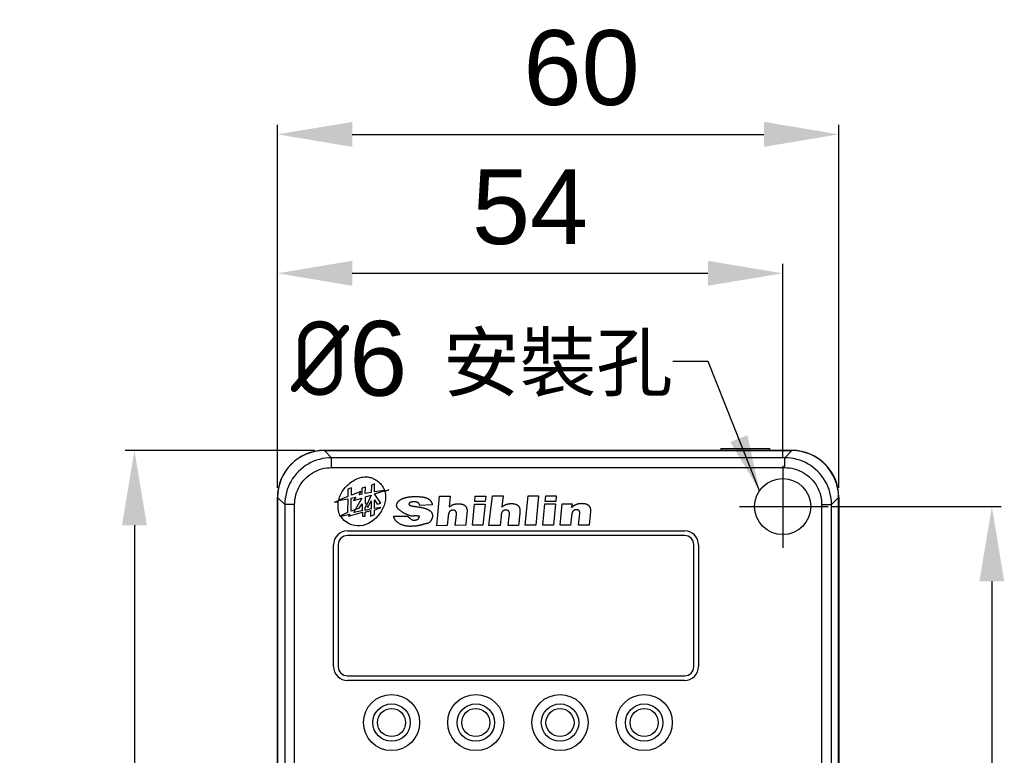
# Model space of a CAD drawing. Extents: x 11458 to 11780, y -1544 to -1214.
# Tile 21 of 35: x 11458 to 11563, y -1299 to -1220. Entities that reach past the tile are written whole.
import ezdxf

# ---------------------------------------------------------------- set-up
doc = ezdxf.new("R2010")
doc.units = 0
doc.layers.get('DEFPOINTS').update_dxf_attribs({"color": 8, "linetype": 'CONTINUOUS'})
doc.layers.add('2', color=2, linetype='CONTINUOUS')
doc.styles.add('DIMEMSIONS', font='isocp.shx', dxfattribs={"bigfont": 'chineset.shx'})
doc.styles.get("Standard").update_dxf_attribs({"font": 'ARIAL.TTF'})
doc.dimstyles.new('ISO-25', dxfattribs={"dimtxt": 8, "dimasz": 8, "dimexe": 1, "dimexo": 1, "dimgap": 3, "dimtad": 1, "dimtxsty": 'STANDARD', "dimcen": 0, "dimclrd": 256, "dimclre": 256, "dimclrt": 2, "dimazin": 3, "dimtfac": 1, "dimtmove": 0, "dimatfit": 3})

# ---------------------------------------------------------------- blocks, each defined once
blk = doc.blocks.new('*D148')
at = {"layer": '2', "color": 7}
for p, q in [((11485.6, -1270.29), (11485.6, -1231.5)), ((11545.6, -1270.29), (11545.6, -1231.5)), ((11493.6, -1232.5), (11537.6, -1232.5))]:
    blk.add_line(p, q, dxfattribs=at)
for points in [[(11493.6, -1231.17), (11493.6, -1233.84), (11485.6, -1232.5)], [(11537.6, -1231.17), (11537.6, -1233.84), (11545.6, -1232.5)]]:
    blk.add_solid(points, dxfattribs=at)
at = {"layer": 'DEFPOINTS', "color": 0}
for p in [(11545.6, -1232.5), (11485.6, -1271.29), (11545.6, -1271.29)]:
    blk.add_point(p, dxfattribs=at)
at = {"layer": '2', "color": 7, "insert": (11518.1, -1225.42), "char_height": 8, "attachment_point": 5}
blk.add_mtext('60', dxfattribs=at)
blk = doc.blocks.new('*D149')
at = {"layer": '2', "color": 7}
for p, q in [((11485.6, -1270.29), (11485.6, -1246.36)), ((11539.6, -1267.04), (11539.6, -1246.36)), ((11493.6, -1247.36), (11531.6, -1247.36))]:
    blk.add_line(p, q, dxfattribs=at)
for points in [[(11493.6, -1246.02), (11493.6, -1248.69), (11485.6, -1247.36)], [(11531.6, -1246.02), (11531.6, -1248.69), (11539.6, -1247.36)]]:
    blk.add_solid(points, dxfattribs=at)
at = {"layer": 'DEFPOINTS', "color": 0}
for p in [(11539.6, -1247.36), (11539.6, -1268.04), (11485.6, -1271.29)]:
    blk.add_point(p, dxfattribs=at)
at = {"layer": '2', "color": 7, "insert": (11512.6, -1240.29), "char_height": 8, "attachment_point": 5}
blk.add_mtext('54', dxfattribs=at)
blk = doc.blocks.new('*D150')
at = {"layer": '2', "color": 7}
for p, q in [((11489.6, -1266.29), (11469.32, -1266.29)), ((11470.32, -1274.29), (11470.32, -1426.29)), ((11502.41, -1434.29), (11469.32, -1434.29))]:
    blk.add_line(p, q, dxfattribs=at)
for points in [[(11468.99, -1274.29), (11471.65, -1274.29), (11470.32, -1266.29)], [(11468.99, -1426.29), (11471.65, -1426.29), (11470.32, -1434.29)]]:
    blk.add_solid(points, dxfattribs=at)
at = {"layer": 'DEFPOINTS', "color": 0}
for p in [(11490.6, -1266.29), (11470.32, -1434.29), (11503.41, -1434.29)]:
    blk.add_point(p, dxfattribs=at)
at = {"layer": '2', "color": 7, "insert": (11463.24, -1350.29), "char_height": 8, "attachment_point": 5, "rotation": 90}
blk.add_mtext('168', dxfattribs=at)
blk = doc.blocks.new('*D151')
at = {"layer": '2', "color": 7}
for p, q in [((11544.79, -1272.29), (11562.95, -1272.29)), ((11561.95, -1280.29), (11561.95, -1420.29)), ((11545.04, -1428.29), (11562.95, -1428.29))]:
    blk.add_line(p, q, dxfattribs=at)
for points in [[(11560.62, -1280.29), (11563.28, -1280.29), (11561.95, -1272.29)], [(11560.62, -1420.29), (11563.28, -1420.29), (11561.95, -1428.29)]]:
    blk.add_solid(points, dxfattribs=at)
at = {"layer": 'DEFPOINTS', "color": 0}
for p in [(11543.79, -1272.29), (11544.04, -1428.29), (11561.95, -1428.29)]:
    blk.add_point(p, dxfattribs=at)
at = {"layer": '2', "color": 7, "insert": (11554.86, -1350.08), "char_height": 8, "attachment_point": 5, "rotation": 90}
blk.add_mtext('156', dxfattribs=at)

msp = doc.modelspace()

# ---------------------------------------------------------------- linework, layer by layer
at = {"layer": '2', "color": 7}
for p, q in [((11490.6, -1266.295), (11540.6, -1266.295)), ((11490.62, -1266.321), (11491.38, -1267.081)), ((11540.581, -1266.321), (11490.62, -1266.321)), ((11533, -1266.095), (11538.2, -1266.095)), ((11533, -1266.095), (11533, -1266.295)), ((11538.2, -1266.095), (11538.2, -1266.295)), ((11540.581, -1266.321), (11539.821, -1267.081)), ((11491.38, -1268.133), (11491.38, -1267.081)), ((11539.821, -1267.081), (11491.38, -1267.081)), ((11539.6, -1267.944), (11539.6, -1276.718)), ((11539.821, -1268.133), (11539.821, -1267.081)), ((11491.38, -1268.133), (11539.821, -1268.133)), ((11495.638, -1269.996), (11495.634, -1270.796)), ((11495.976, -1269.867), (11495.638, -1269.996)), ((11495.971, -1270.733), (11495.976, -1269.867)), ((11493.117, -1270.426), (11493.112, -1271.234)), ((11493.505, -1270.304), (11493.117, -1270.426)), ((11493.501, -1271.09), (11493.505, -1270.304)), ((11494.514, -1270.703), (11493.501, -1271.09)), ((11494.326, -1271.037), (11494.514, -1270.703)), ((11494.628, -1270.98), (11494.326, -1271.037)), ((11494.632, -1270.333), (11494.628, -1270.98)), ((11494.998, -1270.225), (11494.632, -1270.333)), ((11494.995, -1270.909), (11494.998, -1270.225)), ((11495.634, -1270.796), (11494.995, -1270.909)), ((11494.997, -1271.259), (11495.611, -1271.065)), ((11495.611, -1271.065), (11495.139, -1272.096)), ((11497.043, -1270.564), (11495.971, -1270.733)), ((11495.985, -1270.944), (11497.12, -1270.573)), ((11496.647, -1271.93), (11495.985, -1270.944)), ((11497.499, -1270.513), (11497.082, -1270.702)), ((11497.12, -1270.573), (11497.499, -1270.513)), ((11485.6, -1421.295), (11485.6, -1271.295)), ((11485.626, -1271.314), (11486.386, -1272.074)), ((11485.626, -1271.314), (11485.626, -1421.275)), ((11487.439, -1272.074), (11486.386, -1272.074)), ((11486.386, -1272.074), (11486.386, -1420.515)), ((11487.439, -1420.515), (11487.439, -1272.074)), ((11491.708, -1271.828), (11492.125, -1271.666)), ((11492.111, -1271.828), (11491.708, -1271.828)), ((11492.125, -1271.666), (11493.111, -1271.466)), ((11493.112, -1271.234), (11492.147, -1271.598)), ((11493.111, -1271.466), (11493.103, -1272.929)), ((11493.488, -1271.396), (11493.966, -1271.296)), ((11493.488, -1272.792), (11493.488, -1271.396)), ((11493.966, -1271.296), (11493.735, -1271.644)), ((11493.735, -1271.644), (11494.604, -1271.387)), ((11494.604, -1271.387), (11493.945, -1272.583)), ((11494.354, -1272.47), (11494.642, -1271.999)), ((11494.642, -1271.999), (11494.642, -1272.77)), ((11494.96, -1272.391), (11495.108, -1272.14)), ((11494.997, -1271.899), (11494.997, -1271.259)), ((11495.139, -1272.096), (11494.997, -1271.899)), ((11495.108, -1272.14), (11495.269, -1272.398)), ((11495.269, -1272.398), (11495.611, -1271.67)), ((11495.611, -1271.67), (11495.611, -1272.554)), ((11495.96, -1272.519), (11495.96, -1271.592)), ((11495.96, -1271.592), (11496.258, -1272.038)), ((11496.258, -1272.038), (11496.647, -1271.93)), ((11502.155, -1272.131), (11500.821, -1272.182)), ((11502.624, -1274.354), (11502.933, -1271.182)), ((11502.933, -1271.182), (11504.057, -1271.182)), ((11504.057, -1271.182), (11503.943, -1272.344)), ((11506.435, -1274.275), (11506.66, -1272.045)), ((11506.66, -1272.045), (11507.785, -1272.045)), ((11506.687, -1271.774), (11506.745, -1271.177)), ((11507.812, -1271.774), (11506.687, -1271.774)), ((11506.745, -1271.177), (11507.87, -1271.177)), ((11507.785, -1272.045), (11507.56, -1274.275)), ((11507.87, -1271.177), (11507.812, -1271.774)), ((11508.195, -1274.307), (11508.587, -1271.165)), ((11508.587, -1271.165), (11509.712, -1271.164)), ((11509.712, -1271.164), (11509.596, -1272.325)), ((11512.083, -1274.3), (11512.392, -1271.157)), ((11512.392, -1271.157), (11513.518, -1271.157)), ((11513.518, -1271.157), (11513.208, -1274.3)), ((11513.972, -1274.293), (11514.196, -1272.019)), ((11514.196, -1272.019), (11515.321, -1272.019)), ((11514.222, -1271.745), (11514.281, -1271.15)), ((11515.347, -1271.745), (11514.222, -1271.745)), ((11514.281, -1271.15), (11515.407, -1271.15)), ((11515.321, -1272.019), (11515.097, -1274.293)), ((11515.407, -1271.15), (11515.347, -1271.745)), ((11515.812, -1274.28), (11516.037, -1272.004)), ((11516.037, -1272.004), (11517.085, -1272.003)), ((11517.085, -1272.003), (11517.046, -1272.379)), ((11543.762, -1272.074), (11543.762, -1420.515)), ((11543.762, -1272.074), (11544.814, -1272.074)), ((11545.574, -1271.314), (11544.814, -1272.074)), ((11544.814, -1420.515), (11544.814, -1272.074)), ((11545.574, -1421.275), (11545.574, -1271.314)), ((11545.6, -1271.295), (11545.6, -1421.295)), ((11493.103, -1272.929), (11492.315, -1273.334)), ((11492.367, -1273.334), (11493.334, -1273.101)), ((11493.19, -1273.334), (11494.703, -1272.897)), ((11493.334, -1273.101), (11493.19, -1273.334)), ((11493.937, -1272.608), (11493.488, -1272.792)), ((11493.757, -1272.94), (11493.937, -1272.608)), ((11494.642, -1272.77), (11493.757, -1272.94)), ((11493.945, -1272.583), (11494.354, -1272.47)), ((11494.703, -1272.897), (11494.703, -1273.334)), ((11494.96, -1272.71), (11494.96, -1272.391)), ((11495.611, -1272.554), (11494.96, -1272.71)), ((11494.96, -1272.897), (11495.56, -1272.718)), ((11494.96, -1273.334), (11494.96, -1272.897)), ((11495.56, -1272.718), (11495.56, -1273.334)), ((11495.56, -1273.334), (11495.982, -1273.134)), ((11496.648, -1272.412), (11495.96, -1272.519)), ((11495.982, -1272.697), (11496.648, -1272.412)), ((11495.982, -1273.134), (11495.982, -1272.697)), ((11517.774, -1274.28), (11517.904, -1273.03)), ((11519.052, -1272.835), (11518.901, -1274.28)), ((11534.988, -1272.295), (11544.445, -1272.295)), ((11494.703, -1273.334), (11494.96, -1273.334)), ((11498.034, -1273.334), (11499.382, -1273.334)), ((11503.854, -1273.334), (11503.748, -1274.331)), ((11509.509, -1273.334), (11509.402, -1274.307)), ((11510.245, -1274.308), (11510.368, -1273.334)), ((11517.044, -1273.334), (11516.937, -1274.279)), ((11493.1, -1274.895), (11529.1, -1274.895)), ((11503.748, -1274.331), (11502.624, -1274.354)), ((11505.721, -1274.29), (11504.591, -1274.313)), ((11507.56, -1274.275), (11506.435, -1274.275)), ((11509.402, -1274.307), (11508.195, -1274.307)), ((11511.377, -1274.306), (11510.245, -1274.308)), ((11513.208, -1274.3), (11512.083, -1274.3)), ((11515.097, -1274.293), (11513.972, -1274.293)), ((11516.937, -1274.279), (11515.812, -1274.28)), ((11518.901, -1274.28), (11517.774, -1274.28)), ((11529.1, -1275.395), (11493.1, -1275.395)), ((11491.6, -1289.395), (11491.6, -1276.395)), ((11492.1, -1276.395), (11492.1, -1289.395)), ((11530.1, -1289.395), (11530.1, -1276.395)), ((11530.6, -1276.395), (11530.6, -1289.395)), ((11493.1, -1290.395), (11529.1, -1290.395)), ((11529.1, -1290.895), (11493.1, -1290.895))]:
    msp.add_line(p, q, dxfattribs=at)
at = {"layer": '2', "color": 7, "flags": 128}
for points in [[(11491.38, -1267.081), (11491.053, -1267.092), (11490.729, -1267.124), (11490.406, -1267.177), (11490.088, -1267.251), (11489.776, -1267.346), (11489.47, -1267.461), (11489.172, -1267.596), (11488.884, -1267.75), (11488.607, -1267.922), (11488.341, -1268.112), (11488.088, -1268.32), (11487.85, -1268.543), (11487.627, -1268.781), (11487.419, -1269.034), (11487.229, -1269.299), (11487.056, -1269.577), (11486.902, -1269.865), (11486.767, -1270.162), (11486.652, -1270.468), (11486.557, -1270.781), (11486.483, -1271.098), (11486.43, -1271.421), (11486.397, -1271.746), (11486.386, -1272.074)], [(11544.814, -1272.074), (11544.803, -1271.746), (11544.771, -1271.421), (11544.717, -1271.099), (11544.643, -1270.781), (11544.548, -1270.468), (11544.433, -1270.162), (11544.298, -1269.865), (11544.144, -1269.577), (11543.972, -1269.299), (11543.781, -1269.034), (11543.574, -1268.781), (11543.35, -1268.543), (11543.112, -1268.32), (11542.859, -1268.112), (11542.594, -1267.922), (11542.316, -1267.75), (11542.028, -1267.596), (11541.73, -1267.461), (11541.425, -1267.346), (11541.112, -1267.251), (11540.794, -1267.177), (11540.472, -1267.124), (11540.147, -1267.092), (11539.821, -1267.081)], [(11543.212, -1267.031), (11543.581, -1267.28), (11543.926, -1267.562)], [(11487.439, -1272.074), (11487.447, -1271.815), (11487.473, -1271.558), (11487.515, -1271.304), (11487.573, -1271.053), (11487.648, -1270.806), (11487.739, -1270.565), (11487.845, -1270.33), (11487.967, -1270.102), (11488.103, -1269.883), (11488.253, -1269.674), (11488.417, -1269.474), (11488.593, -1269.286), (11488.781, -1269.11), (11488.981, -1268.946), (11489.19, -1268.796), (11489.409, -1268.66), (11489.637, -1268.539), (11489.872, -1268.433), (11490.113, -1268.342), (11490.36, -1268.267), (11490.611, -1268.209), (11490.866, -1268.167), (11491.122, -1268.142), (11491.38, -1268.133)], [(11539.821, -1268.133), (11540.079, -1268.142), (11540.335, -1268.167), (11540.589, -1268.209), (11540.84, -1268.267), (11541.087, -1268.342), (11541.329, -1268.433), (11541.564, -1268.539), (11541.791, -1268.66), (11542.01, -1268.796), (11542.22, -1268.946), (11542.419, -1269.11), (11542.607, -1269.286), (11542.784, -1269.474), (11542.947, -1269.674), (11543.098, -1269.883), (11543.234, -1270.102), (11543.355, -1270.33), (11543.462, -1270.565), (11543.553, -1270.806), (11543.627, -1271.053), (11543.686, -1271.304), (11543.728, -1271.558), (11543.753, -1271.815), (11543.762, -1272.074)], [(11492.147, -1271.598), (11492.186, -1271.442), (11492.236, -1271.287), (11492.297, -1271.133), (11492.367, -1270.981), (11492.447, -1270.831), (11492.536, -1270.684), (11492.633, -1270.539), (11492.738, -1270.399), (11492.85, -1270.263), (11492.969, -1270.133), (11493.095, -1270.007), (11493.226, -1269.888), (11493.362, -1269.775), (11493.503, -1269.669), (11493.649, -1269.571), (11493.798, -1269.481), (11493.95, -1269.399), (11494.105, -1269.327), (11494.262, -1269.265), (11494.42, -1269.213), (11494.58, -1269.172), (11494.74, -1269.143), (11494.9, -1269.125), (11495.06, -1269.12)], [(11495.06, -1269.12), (11495.163, -1269.124), (11495.266, -1269.135), (11495.37, -1269.152), (11495.474, -1269.175), (11495.577, -1269.204), (11495.68, -1269.239), (11495.782, -1269.279), (11495.882, -1269.324), (11495.981, -1269.374), (11496.078, -1269.429), (11496.172, -1269.489), (11496.264, -1269.552), (11496.353, -1269.62), (11496.439, -1269.692), (11496.521, -1269.767), (11496.599, -1269.845), (11496.673, -1269.927), (11496.743, -1270.011), (11496.807, -1270.098), (11496.866, -1270.187), (11496.919, -1270.279), (11496.967, -1270.372), (11497.008, -1270.468), (11497.043, -1270.564)], [(11497.082, -1270.702), (11497.146, -1270.989), (11497.167, -1271.284), (11497.147, -1271.583), (11497.09, -1271.884), (11496.999, -1272.184), (11496.876, -1272.478), (11496.724, -1272.763), (11496.545, -1273.036), (11496.342, -1273.294), (11496.118, -1273.532), (11495.874, -1273.748), (11495.614, -1273.938), (11495.34, -1274.098), (11495.054, -1274.226), (11494.759, -1274.317), (11494.458, -1274.368), (11494.154, -1274.375), (11493.848, -1274.338), (11493.548, -1274.257), (11493.261, -1274.137), (11492.992, -1273.982), (11492.749, -1273.794), (11492.538, -1273.576), (11492.367, -1273.334)], [(11492.315, -1273.334), (11492.288, -1273.276), (11492.263, -1273.218), (11492.24, -1273.159), (11492.218, -1273.099), (11492.198, -1273.038), (11492.179, -1272.977), (11492.163, -1272.914), (11492.147, -1272.852), (11492.134, -1272.789), (11492.121, -1272.725), (11492.111, -1272.662), (11492.102, -1272.598), (11492.094, -1272.533), (11492.088, -1272.469), (11492.084, -1272.404), (11492.081, -1272.339), (11492.08, -1272.275), (11492.08, -1272.21), (11492.081, -1272.146), (11492.085, -1272.082), (11492.089, -1272.018), (11492.095, -1271.954), (11492.102, -1271.891), (11492.111, -1271.828)], [(11498.671, -1272.694), (11498.648, -1272.679), (11498.625, -1272.663), (11498.602, -1272.645), (11498.579, -1272.626), (11498.558, -1272.607), (11498.536, -1272.586), (11498.516, -1272.564), (11498.496, -1272.542), (11498.477, -1272.518), (11498.459, -1272.494), (11498.442, -1272.469), (11498.426, -1272.444), (11498.411, -1272.418), (11498.397, -1272.392), (11498.385, -1272.365), (11498.374, -1272.338), (11498.364, -1272.31), (11498.356, -1272.282), (11498.349, -1272.255), (11498.344, -1272.227), (11498.341, -1272.199), (11498.34, -1272.171), (11498.34, -1272.143), (11498.343, -1272.115)], [(11498.343, -1272.115), (11498.345, -1272.094), (11498.349, -1272.074), (11498.353, -1272.053), (11498.359, -1272.032), (11498.365, -1272.012), (11498.372, -1271.992), (11498.38, -1271.972), (11498.388, -1271.952), (11498.398, -1271.933), (11498.407, -1271.913), (11498.418, -1271.894), (11498.429, -1271.876), (11498.441, -1271.857), (11498.453, -1271.839), (11498.465, -1271.821), (11498.479, -1271.803), (11498.492, -1271.786), (11498.506, -1271.769), (11498.52, -1271.753), (11498.535, -1271.737), (11498.55, -1271.721), (11498.565, -1271.706), (11498.58, -1271.691), (11498.596, -1271.676)], [(11498.596, -1271.676), (11498.619, -1271.656), (11498.642, -1271.637), (11498.666, -1271.618), (11498.69, -1271.6), (11498.715, -1271.583), (11498.741, -1271.566), (11498.766, -1271.55), (11498.793, -1271.534), (11498.819, -1271.519), (11498.846, -1271.505), (11498.874, -1271.491), (11498.901, -1271.477), (11498.929, -1271.464), (11498.957, -1271.452), (11498.986, -1271.44), (11499.014, -1271.428), (11499.043, -1271.417), (11499.072, -1271.407), (11499.101, -1271.396), (11499.13, -1271.386), (11499.159, -1271.377), (11499.189, -1271.368), (11499.218, -1271.359), (11499.247, -1271.351)], [(11499.247, -1271.351), (11499.293, -1271.338), (11499.339, -1271.327), (11499.385, -1271.316), (11499.432, -1271.306), (11499.478, -1271.297), (11499.525, -1271.289), (11499.572, -1271.281), (11499.619, -1271.274), (11499.667, -1271.268), (11499.714, -1271.262), (11499.762, -1271.257), (11499.809, -1271.253), (11499.857, -1271.249), (11499.905, -1271.246), (11499.952, -1271.243), (11500, -1271.24), (11500.048, -1271.238), (11500.096, -1271.236), (11500.144, -1271.235), (11500.191, -1271.234), (11500.239, -1271.233), (11500.287, -1271.233), (11500.335, -1271.233), (11500.382, -1271.233)], [(11499.653, -1272.028), (11499.652, -1272.034), (11499.652, -1272.04), (11499.653, -1272.047), (11499.654, -1272.053), (11499.656, -1272.059), (11499.658, -1272.066), (11499.66, -1272.072), (11499.663, -1272.078), (11499.666, -1272.084), (11499.67, -1272.09), (11499.674, -1272.096), (11499.678, -1272.101), (11499.682, -1272.107), (11499.687, -1272.112), (11499.692, -1272.117), (11499.697, -1272.122), (11499.702, -1272.127), (11499.707, -1272.132), (11499.713, -1272.137), (11499.718, -1272.141), (11499.724, -1272.145), (11499.729, -1272.149), (11499.735, -1272.153), (11499.741, -1272.156)], [(11499.796, -1271.86), (11499.788, -1271.864), (11499.78, -1271.869), (11499.772, -1271.874), (11499.764, -1271.879), (11499.755, -1271.885), (11499.747, -1271.89), (11499.74, -1271.896), (11499.732, -1271.902), (11499.724, -1271.909), (11499.717, -1271.915), (11499.71, -1271.922), (11499.703, -1271.929), (11499.697, -1271.936), (11499.691, -1271.944), (11499.685, -1271.951), (11499.679, -1271.959), (11499.674, -1271.967), (11499.67, -1271.975), (11499.665, -1271.984), (11499.662, -1271.992), (11499.659, -1272.001), (11499.656, -1272.01), (11499.654, -1272.018), (11499.653, -1272.028)], [(11499.741, -1272.156), (11499.758, -1272.166), (11499.775, -1272.175), (11499.793, -1272.184), (11499.81, -1272.192), (11499.829, -1272.199), (11499.847, -1272.205), (11499.866, -1272.211), (11499.885, -1272.217), (11499.904, -1272.222), (11499.923, -1272.227), (11499.943, -1272.231), (11499.963, -1272.235), (11499.982, -1272.238), (11500.002, -1272.241), (11500.022, -1272.244), (11500.042, -1272.247), (11500.062, -1272.25), (11500.082, -1272.252), (11500.102, -1272.255), (11500.122, -1272.257), (11500.142, -1272.26), (11500.162, -1272.262), (11500.181, -1272.264), (11500.201, -1272.267)], [(11500.174, -1271.792), (11500.158, -1271.792), (11500.142, -1271.792), (11500.126, -1271.792), (11500.109, -1271.793), (11500.093, -1271.793), (11500.077, -1271.794), (11500.061, -1271.795), (11500.044, -1271.796), (11500.028, -1271.798), (11500.012, -1271.799), (11499.996, -1271.801), (11499.98, -1271.804), (11499.964, -1271.806), (11499.948, -1271.809), (11499.932, -1271.812), (11499.916, -1271.816), (11499.901, -1271.82), (11499.885, -1271.824), (11499.87, -1271.829), (11499.855, -1271.834), (11499.84, -1271.84), (11499.825, -1271.846), (11499.81, -1271.853), (11499.796, -1271.86)], [(11500.633, -1271.885), (11500.616, -1271.875), (11500.598, -1271.866), (11500.581, -1271.858), (11500.563, -1271.851), (11500.545, -1271.844), (11500.526, -1271.837), (11500.507, -1271.831), (11500.489, -1271.826), (11500.469, -1271.821), (11500.45, -1271.817), (11500.431, -1271.813), (11500.411, -1271.809), (11500.392, -1271.806), (11500.372, -1271.803), (11500.352, -1271.801), (11500.332, -1271.799), (11500.312, -1271.797), (11500.292, -1271.796), (11500.273, -1271.795), (11500.253, -1271.794), (11500.233, -1271.793), (11500.213, -1271.792), (11500.193, -1271.792), (11500.174, -1271.792)], [(11500.382, -1271.233), (11500.438, -1271.233), (11500.493, -1271.233), (11500.549, -1271.234), (11500.605, -1271.235), (11500.661, -1271.236), (11500.717, -1271.238), (11500.773, -1271.241), (11500.829, -1271.244), (11500.885, -1271.249), (11500.941, -1271.254), (11500.997, -1271.259), (11501.053, -1271.266), (11501.108, -1271.274), (11501.163, -1271.283), (11501.218, -1271.293), (11501.273, -1271.304), (11501.327, -1271.317), (11501.38, -1271.331), (11501.433, -1271.346), (11501.486, -1271.363), (11501.538, -1271.382), (11501.589, -1271.402), (11501.639, -1271.424), (11501.689, -1271.447)], [(11500.821, -1272.182), (11500.819, -1272.168), (11500.816, -1272.153), (11500.812, -1272.139), (11500.808, -1272.124), (11500.804, -1272.11), (11500.799, -1272.095), (11500.793, -1272.081), (11500.787, -1272.067), (11500.781, -1272.053), (11500.774, -1272.039), (11500.766, -1272.025), (11500.759, -1272.012), (11500.75, -1271.999), (11500.742, -1271.987), (11500.732, -1271.974), (11500.723, -1271.962), (11500.713, -1271.951), (11500.703, -1271.94), (11500.692, -1271.929), (11500.681, -1271.919), (11500.669, -1271.91), (11500.657, -1271.901), (11500.645, -1271.892), (11500.633, -1271.885)], [(11501.689, -1271.447), (11501.72, -1271.463), (11501.75, -1271.481), (11501.78, -1271.5), (11501.808, -1271.521), (11501.836, -1271.543), (11501.864, -1271.567), (11501.89, -1271.592), (11501.916, -1271.618), (11501.94, -1271.645), (11501.964, -1271.673), (11501.986, -1271.702), (11502.008, -1271.732), (11502.028, -1271.762), (11502.047, -1271.794), (11502.065, -1271.826), (11502.081, -1271.858), (11502.096, -1271.892), (11502.109, -1271.925), (11502.121, -1271.959), (11502.131, -1271.993), (11502.14, -1272.027), (11502.147, -1272.062), (11502.152, -1272.096), (11502.155, -1272.131)], [(11503.943, -1272.344), (11503.962, -1272.33), (11503.98, -1272.316), (11503.999, -1272.303), (11504.017, -1272.29), (11504.036, -1272.277), (11504.056, -1272.264), (11504.075, -1272.251), (11504.094, -1272.239), (11504.114, -1272.227), (11504.133, -1272.215), (11504.153, -1272.203), (11504.173, -1272.192), (11504.193, -1272.181), (11504.214, -1272.17), (11504.234, -1272.159), (11504.255, -1272.149), (11504.275, -1272.139), (11504.296, -1272.13), (11504.317, -1272.121), (11504.338, -1272.112), (11504.36, -1272.103), (11504.381, -1272.095), (11504.403, -1272.088), (11504.424, -1272.08)], [(11504.424, -1272.08), (11504.446, -1272.073), (11504.468, -1272.066), (11504.49, -1272.059), (11504.512, -1272.053), (11504.534, -1272.047), (11504.556, -1272.042), (11504.579, -1272.037), (11504.601, -1272.032), (11504.624, -1272.028), (11504.647, -1272.024), (11504.669, -1272.02), (11504.692, -1272.017), (11504.715, -1272.014), (11504.738, -1272.011), (11504.761, -1272.009), (11504.784, -1272.007), (11504.807, -1272.005), (11504.83, -1272.003), (11504.853, -1272.002), (11504.876, -1272.001), (11504.899, -1272), (11504.922, -1272), (11504.945, -1272), (11504.968, -1272)], [(11504.968, -1272), (11504.999, -1272), (11505.029, -1272.001), (11505.061, -1272.002), (11505.092, -1272.005), (11505.123, -1272.007), (11505.154, -1272.011), (11505.186, -1272.015), (11505.217, -1272.02), (11505.248, -1272.026), (11505.279, -1272.032), (11505.31, -1272.039), (11505.341, -1272.047), (11505.371, -1272.056), (11505.401, -1272.066), (11505.43, -1272.077), (11505.459, -1272.088), (11505.487, -1272.101), (11505.515, -1272.114), (11505.542, -1272.129), (11505.569, -1272.144), (11505.595, -1272.16), (11505.62, -1272.178), (11505.644, -1272.196), (11505.667, -1272.216)], [(11509.596, -1272.325), (11509.615, -1272.311), (11509.633, -1272.298), (11509.652, -1272.284), (11509.671, -1272.271), (11509.69, -1272.258), (11509.709, -1272.246), (11509.728, -1272.233), (11509.748, -1272.221), (11509.767, -1272.208), (11509.787, -1272.196), (11509.807, -1272.185), (11509.827, -1272.173), (11509.847, -1272.162), (11509.868, -1272.151), (11509.888, -1272.141), (11509.909, -1272.13), (11509.929, -1272.12), (11509.95, -1272.111), (11509.971, -1272.101), (11509.992, -1272.092), (11510.014, -1272.084), (11510.035, -1272.075), (11510.057, -1272.067), (11510.078, -1272.06)], [(11510.078, -1272.06), (11510.1, -1272.053), (11510.122, -1272.046), (11510.144, -1272.04), (11510.166, -1272.034), (11510.188, -1272.028), (11510.211, -1272.023), (11510.233, -1272.018), (11510.256, -1272.013), (11510.278, -1272.009), (11510.301, -1272.005), (11510.324, -1272.001), (11510.347, -1271.998), (11510.369, -1271.995), (11510.392, -1271.992), (11510.415, -1271.99), (11510.438, -1271.988), (11510.461, -1271.986), (11510.484, -1271.984), (11510.507, -1271.983), (11510.53, -1271.982), (11510.553, -1271.981), (11510.576, -1271.98), (11510.599, -1271.98), (11510.622, -1271.979)], [(11510.622, -1271.979), (11510.653, -1271.98), (11510.683, -1271.981), (11510.714, -1271.983), (11510.746, -1271.985), (11510.777, -1271.988), (11510.808, -1271.992), (11510.839, -1271.996), (11510.871, -1272.001), (11510.902, -1272.007), (11510.933, -1272.013), (11510.963, -1272.02), (11510.994, -1272.028), (11511.024, -1272.037), (11511.054, -1272.047), (11511.083, -1272.058), (11511.112, -1272.069), (11511.14, -1272.082), (11511.168, -1272.095), (11511.195, -1272.11), (11511.222, -1272.125), (11511.247, -1272.141), (11511.272, -1272.159), (11511.297, -1272.177), (11511.32, -1272.197)], [(11517.046, -1272.379), (11517.065, -1272.362), (11517.084, -1272.345), (11517.103, -1272.329), (11517.123, -1272.313), (11517.143, -1272.297), (11517.163, -1272.282), (11517.183, -1272.266), (11517.203, -1272.251), (11517.223, -1272.236), (11517.244, -1272.221), (11517.265, -1272.207), (11517.286, -1272.193), (11517.307, -1272.179), (11517.329, -1272.165), (11517.35, -1272.152), (11517.372, -1272.139), (11517.394, -1272.127), (11517.417, -1272.115), (11517.439, -1272.103), (11517.462, -1272.092), (11517.484, -1272.081), (11517.507, -1272.071), (11517.53, -1272.061), (11517.554, -1272.052)], [(11517.554, -1272.052), (11517.577, -1272.043), (11517.601, -1272.034), (11517.625, -1272.026), (11517.649, -1272.019), (11517.673, -1272.011), (11517.697, -1272.005), (11517.722, -1271.999), (11517.746, -1271.993), (11517.771, -1271.987), (11517.796, -1271.982), (11517.821, -1271.978), (11517.846, -1271.974), (11517.871, -1271.97), (11517.896, -1271.967), (11517.922, -1271.964), (11517.947, -1271.961), (11517.972, -1271.959), (11517.998, -1271.957), (11518.023, -1271.956), (11518.048, -1271.954), (11518.074, -1271.953), (11518.099, -1271.953), (11518.124, -1271.952), (11518.149, -1271.952)], [(11518.149, -1271.952), (11518.18, -1271.953), (11518.211, -1271.954), (11518.243, -1271.955), (11518.274, -1271.958), (11518.306, -1271.96), (11518.338, -1271.964), (11518.369, -1271.968), (11518.401, -1271.973), (11518.433, -1271.979), (11518.464, -1271.985), (11518.495, -1271.992), (11518.526, -1272), (11518.556, -1272.009), (11518.586, -1272.019), (11518.616, -1272.029), (11518.645, -1272.041), (11518.674, -1272.053), (11518.702, -1272.067), (11518.73, -1272.081), (11518.756, -1272.097), (11518.782, -1272.113), (11518.808, -1272.131), (11518.832, -1272.15), (11518.855, -1272.17)], [(11499.95, -1273.334), (11499.893, -1273.314), (11499.837, -1273.295), (11499.78, -1273.275), (11499.723, -1273.255), (11499.666, -1273.234), (11499.609, -1273.213), (11499.553, -1273.192), (11499.496, -1273.17), (11499.44, -1273.148), (11499.384, -1273.125), (11499.329, -1273.101), (11499.273, -1273.076), (11499.219, -1273.051), (11499.165, -1273.024), (11499.111, -1272.997), (11499.059, -1272.968), (11499.007, -1272.939), (11498.956, -1272.908), (11498.906, -1272.876), (11498.857, -1272.842), (11498.809, -1272.808), (11498.762, -1272.771), (11498.716, -1272.734), (11498.671, -1272.694)], [(11500.201, -1272.267), (11500.255, -1272.275), (11500.31, -1272.283), (11500.364, -1272.291), (11500.419, -1272.299), (11500.473, -1272.307), (11500.528, -1272.315), (11500.583, -1272.324), (11500.637, -1272.332), (11500.691, -1272.341), (11500.746, -1272.35), (11500.8, -1272.36), (11500.854, -1272.37), (11500.908, -1272.38), (11500.962, -1272.391), (11501.016, -1272.403), (11501.07, -1272.414), (11501.123, -1272.427), (11501.177, -1272.44), (11501.23, -1272.454), (11501.283, -1272.469), (11501.336, -1272.484), (11501.388, -1272.5), (11501.44, -1272.517), (11501.492, -1272.535)], [(11501.492, -1272.535), (11501.517, -1272.544), (11501.543, -1272.553), (11501.568, -1272.563), (11501.593, -1272.572), (11501.618, -1272.583), (11501.643, -1272.593), (11501.668, -1272.604), (11501.693, -1272.616), (11501.717, -1272.628), (11501.742, -1272.64), (11501.766, -1272.653), (11501.789, -1272.666), (11501.813, -1272.68), (11501.836, -1272.694), (11501.858, -1272.709), (11501.88, -1272.724), (11501.902, -1272.74), (11501.923, -1272.756), (11501.943, -1272.774), (11501.963, -1272.791), (11501.982, -1272.81), (11502.001, -1272.829), (11502.019, -1272.848), (11502.036, -1272.869)], [(11502.036, -1272.869), (11502.048, -1272.885), (11502.059, -1272.902), (11502.07, -1272.919), (11502.081, -1272.936), (11502.091, -1272.954), (11502.1, -1272.973), (11502.109, -1272.991), (11502.117, -1273.011), (11502.125, -1273.03), (11502.132, -1273.049), (11502.139, -1273.069), (11502.145, -1273.089), (11502.15, -1273.109), (11502.155, -1273.13), (11502.159, -1273.15), (11502.162, -1273.171), (11502.165, -1273.191), (11502.167, -1273.212), (11502.168, -1273.232), (11502.169, -1273.253), (11502.169, -1273.273), (11502.168, -1273.294), (11502.167, -1273.314), (11502.164, -1273.334)], [(11504.024, -1272.806), (11504.008, -1272.823), (11503.993, -1272.84), (11503.979, -1272.858), (11503.966, -1272.877), (11503.954, -1272.897), (11503.943, -1272.917), (11503.932, -1272.938), (11503.923, -1272.959), (11503.914, -1272.981), (11503.906, -1273.003), (11503.899, -1273.026), (11503.892, -1273.049), (11503.886, -1273.072), (11503.881, -1273.096), (11503.876, -1273.12), (11503.872, -1273.144), (11503.868, -1273.168), (11503.865, -1273.192), (11503.863, -1273.216), (11503.86, -1273.24), (11503.858, -1273.264), (11503.857, -1273.287), (11503.855, -1273.311), (11503.854, -1273.334)], [(11504.366, -1272.688), (11504.351, -1272.688), (11504.335, -1272.688), (11504.32, -1272.689), (11504.305, -1272.69), (11504.289, -1272.692), (11504.274, -1272.694), (11504.259, -1272.697), (11504.244, -1272.7), (11504.228, -1272.703), (11504.213, -1272.707), (11504.198, -1272.712), (11504.184, -1272.716), (11504.169, -1272.722), (11504.154, -1272.727), (11504.14, -1272.733), (11504.126, -1272.74), (11504.112, -1272.747), (11504.099, -1272.754), (11504.085, -1272.762), (11504.072, -1272.77), (11504.06, -1272.778), (11504.048, -1272.787), (11504.036, -1272.797), (11504.024, -1272.806)], [(11504.643, -1272.774), (11504.634, -1272.766), (11504.625, -1272.759), (11504.615, -1272.751), (11504.605, -1272.745), (11504.594, -1272.739), (11504.584, -1272.733), (11504.573, -1272.727), (11504.561, -1272.722), (11504.55, -1272.718), (11504.538, -1272.713), (11504.526, -1272.709), (11504.514, -1272.706), (11504.502, -1272.703), (11504.49, -1272.7), (11504.477, -1272.697), (11504.465, -1272.695), (11504.453, -1272.693), (11504.44, -1272.692), (11504.427, -1272.69), (11504.415, -1272.689), (11504.403, -1272.688), (11504.39, -1272.688), (11504.378, -1272.688), (11504.366, -1272.688)], [(11504.715, -1273.334), (11504.717, -1273.31), (11504.72, -1273.286), (11504.722, -1273.262), (11504.725, -1273.237), (11504.727, -1273.212), (11504.729, -1273.187), (11504.731, -1273.162), (11504.732, -1273.137), (11504.733, -1273.112), (11504.733, -1273.087), (11504.733, -1273.062), (11504.732, -1273.037), (11504.731, -1273.012), (11504.728, -1272.988), (11504.725, -1272.964), (11504.721, -1272.941), (11504.716, -1272.918), (11504.709, -1272.895), (11504.702, -1272.873), (11504.693, -1272.852), (11504.683, -1272.831), (11504.671, -1272.811), (11504.658, -1272.792), (11504.643, -1272.774)], [(11505.667, -1272.216), (11505.688, -1272.236), (11505.708, -1272.257), (11505.726, -1272.28), (11505.743, -1272.303), (11505.759, -1272.328), (11505.774, -1272.353), (11505.788, -1272.379), (11505.8, -1272.407), (11505.811, -1272.434), (11505.822, -1272.463), (11505.831, -1272.491), (11505.839, -1272.521), (11505.846, -1272.551), (11505.852, -1272.581), (11505.858, -1272.611), (11505.862, -1272.641), (11505.865, -1272.672), (11505.868, -1272.703), (11505.869, -1272.733), (11505.87, -1272.763), (11505.87, -1272.794), (11505.869, -1272.823), (11505.867, -1272.853), (11505.865, -1272.882)], [(11505.865, -1272.882), (11505.859, -1272.941), (11505.853, -1272.999), (11505.847, -1273.058), (11505.841, -1273.117), (11505.835, -1273.175), (11505.829, -1273.234), (11505.823, -1273.293), (11505.817, -1273.351), (11505.811, -1273.41), (11505.805, -1273.468), (11505.799, -1273.527), (11505.793, -1273.586), (11505.787, -1273.644), (11505.781, -1273.703), (11505.775, -1273.762), (11505.769, -1273.82), (11505.763, -1273.879), (11505.757, -1273.938), (11505.751, -1273.996), (11505.745, -1274.055), (11505.739, -1274.114), (11505.733, -1274.172), (11505.727, -1274.231), (11505.721, -1274.29)], [(11509.677, -1272.787), (11509.66, -1272.803), (11509.643, -1272.82), (11509.628, -1272.838), (11509.615, -1272.857), (11509.602, -1272.877), (11509.59, -1272.898), (11509.58, -1272.919), (11509.57, -1272.941), (11509.561, -1272.964), (11509.553, -1272.987), (11509.546, -1273.011), (11509.54, -1273.035), (11509.535, -1273.06), (11509.53, -1273.085), (11509.526, -1273.11), (11509.522, -1273.135), (11509.519, -1273.16), (11509.517, -1273.185), (11509.515, -1273.211), (11509.513, -1273.236), (11509.511, -1273.261), (11509.51, -1273.285), (11509.51, -1273.31), (11509.509, -1273.334)], [(11510.019, -1272.667), (11510.004, -1272.667), (11509.988, -1272.668), (11509.973, -1272.669), (11509.958, -1272.67), (11509.943, -1272.672), (11509.927, -1272.675), (11509.912, -1272.677), (11509.897, -1272.681), (11509.882, -1272.684), (11509.867, -1272.688), (11509.852, -1272.693), (11509.837, -1272.697), (11509.822, -1272.703), (11509.808, -1272.708), (11509.794, -1272.714), (11509.78, -1272.721), (11509.766, -1272.728), (11509.752, -1272.735), (11509.739, -1272.743), (11509.726, -1272.751), (11509.713, -1272.759), (11509.701, -1272.768), (11509.689, -1272.777), (11509.677, -1272.787)], [(11510.296, -1272.756), (11510.287, -1272.748), (11510.278, -1272.74), (11510.268, -1272.733), (11510.258, -1272.727), (11510.247, -1272.72), (11510.236, -1272.714), (11510.225, -1272.709), (11510.214, -1272.704), (11510.203, -1272.699), (11510.191, -1272.695), (11510.179, -1272.691), (11510.167, -1272.687), (11510.155, -1272.684), (11510.143, -1272.681), (11510.13, -1272.678), (11510.118, -1272.676), (11510.106, -1272.674), (11510.093, -1272.672), (11510.081, -1272.67), (11510.068, -1272.669), (11510.056, -1272.668), (11510.043, -1272.668), (11510.031, -1272.667), (11510.019, -1272.667)], [(11510.368, -1273.334), (11510.373, -1273.31), (11510.378, -1273.285), (11510.382, -1273.261), (11510.386, -1273.235), (11510.389, -1273.21), (11510.392, -1273.184), (11510.394, -1273.158), (11510.395, -1273.133), (11510.396, -1273.107), (11510.397, -1273.081), (11510.396, -1273.055), (11510.395, -1273.029), (11510.392, -1273.004), (11510.389, -1272.979), (11510.385, -1272.954), (11510.38, -1272.929), (11510.374, -1272.905), (11510.366, -1272.882), (11510.358, -1272.859), (11510.348, -1272.837), (11510.337, -1272.816), (11510.325, -1272.795), (11510.311, -1272.775), (11510.296, -1272.756)], [(11511.32, -1272.197), (11511.341, -1272.217), (11511.361, -1272.238), (11511.379, -1272.261), (11511.396, -1272.284), (11511.412, -1272.309), (11511.427, -1272.334), (11511.441, -1272.36), (11511.453, -1272.388), (11511.464, -1272.415), (11511.475, -1272.444), (11511.484, -1272.473), (11511.492, -1272.502), (11511.499, -1272.532), (11511.506, -1272.562), (11511.511, -1272.592), (11511.515, -1272.623), (11511.519, -1272.654), (11511.521, -1272.684), (11511.523, -1272.715), (11511.523, -1272.745), (11511.523, -1272.776), (11511.522, -1272.805), (11511.521, -1272.835), (11511.518, -1272.864)], [(11511.518, -1272.864), (11511.512, -1272.924), (11511.507, -1272.984), (11511.501, -1273.044), (11511.495, -1273.104), (11511.489, -1273.165), (11511.483, -1273.225), (11511.477, -1273.285), (11511.471, -1273.345), (11511.465, -1273.405), (11511.459, -1273.465), (11511.453, -1273.525), (11511.448, -1273.585), (11511.442, -1273.645), (11511.436, -1273.705), (11511.43, -1273.766), (11511.424, -1273.826), (11511.418, -1273.886), (11511.412, -1273.946), (11511.406, -1274.006), (11511.4, -1274.066), (11511.394, -1274.126), (11511.388, -1274.186), (11511.382, -1274.246), (11511.377, -1274.306)], [(11517.213, -1272.759), (11517.196, -1272.778), (11517.18, -1272.797), (11517.166, -1272.817), (11517.152, -1272.838), (11517.14, -1272.859), (11517.128, -1272.881), (11517.118, -1272.904), (11517.108, -1272.928), (11517.099, -1272.951), (11517.091, -1272.976), (11517.084, -1273), (11517.077, -1273.025), (11517.071, -1273.051), (11517.066, -1273.076), (11517.062, -1273.102), (11517.058, -1273.128), (11517.055, -1273.154), (11517.052, -1273.18), (11517.05, -1273.206), (11517.048, -1273.232), (11517.046, -1273.258), (11517.045, -1273.283), (11517.044, -1273.309), (11517.044, -1273.334)], [(11517.556, -1272.639), (11517.541, -1272.639), (11517.525, -1272.64), (11517.51, -1272.641), (11517.495, -1272.642), (11517.479, -1272.644), (11517.464, -1272.647), (11517.449, -1272.649), (11517.433, -1272.653), (11517.418, -1272.656), (11517.403, -1272.66), (11517.388, -1272.665), (11517.373, -1272.67), (11517.359, -1272.675), (11517.344, -1272.681), (11517.33, -1272.687), (11517.316, -1272.693), (11517.302, -1272.7), (11517.288, -1272.707), (11517.275, -1272.715), (11517.262, -1272.723), (11517.249, -1272.731), (11517.237, -1272.74), (11517.225, -1272.75), (11517.213, -1272.759)], [(11517.831, -1272.728), (11517.823, -1272.72), (11517.813, -1272.712), (11517.804, -1272.705), (11517.794, -1272.698), (11517.783, -1272.692), (11517.773, -1272.686), (11517.762, -1272.681), (11517.751, -1272.676), (11517.739, -1272.671), (11517.727, -1272.667), (11517.716, -1272.663), (11517.704, -1272.659), (11517.692, -1272.656), (11517.679, -1272.653), (11517.667, -1272.65), (11517.655, -1272.648), (11517.642, -1272.646), (11517.63, -1272.644), (11517.617, -1272.643), (11517.605, -1272.641), (11517.593, -1272.64), (11517.58, -1272.64), (11517.568, -1272.639), (11517.556, -1272.639)], [(11517.904, -1273.03), (11517.905, -1273.017), (11517.906, -1273.004), (11517.907, -1272.991), (11517.907, -1272.977), (11517.908, -1272.963), (11517.908, -1272.949), (11517.907, -1272.936), (11517.907, -1272.922), (11517.906, -1272.908), (11517.904, -1272.894), (11517.902, -1272.881), (11517.9, -1272.867), (11517.897, -1272.854), (11517.894, -1272.841), (11517.89, -1272.828), (11517.886, -1272.815), (11517.881, -1272.803), (11517.876, -1272.791), (11517.87, -1272.779), (11517.864, -1272.768), (11517.857, -1272.757), (11517.849, -1272.747), (11517.841, -1272.737), (11517.831, -1272.728)], [(11518.855, -1272.17), (11518.876, -1272.19), (11518.896, -1272.211), (11518.915, -1272.233), (11518.932, -1272.256), (11518.948, -1272.281), (11518.963, -1272.306), (11518.977, -1272.332), (11518.989, -1272.359), (11519.001, -1272.387), (11519.011, -1272.415), (11519.02, -1272.444), (11519.028, -1272.473), (11519.035, -1272.503), (11519.042, -1272.533), (11519.047, -1272.564), (11519.051, -1272.594), (11519.054, -1272.625), (11519.057, -1272.655), (11519.058, -1272.686), (11519.059, -1272.716), (11519.058, -1272.746), (11519.057, -1272.776), (11519.055, -1272.806), (11519.052, -1272.835)], [(11498.453, -1274.001), (11498.426, -1273.983), (11498.399, -1273.963), (11498.372, -1273.943), (11498.346, -1273.921), (11498.321, -1273.898), (11498.296, -1273.874), (11498.273, -1273.849), (11498.25, -1273.824), (11498.228, -1273.797), (11498.206, -1273.77), (11498.186, -1273.742), (11498.167, -1273.713), (11498.149, -1273.683), (11498.132, -1273.653), (11498.116, -1273.623), (11498.101, -1273.592), (11498.088, -1273.561), (11498.076, -1273.529), (11498.065, -1273.497), (11498.056, -1273.464), (11498.048, -1273.432), (11498.042, -1273.399), (11498.037, -1273.367), (11498.034, -1273.334)], [(11500.03, -1274.409), (11499.962, -1274.412), (11499.893, -1274.414), (11499.824, -1274.415), (11499.754, -1274.414), (11499.684, -1274.411), (11499.614, -1274.407), (11499.543, -1274.402), (11499.473, -1274.394), (11499.403, -1274.385), (11499.333, -1274.374), (11499.264, -1274.361), (11499.195, -1274.347), (11499.127, -1274.33), (11499.059, -1274.312), (11498.993, -1274.291), (11498.927, -1274.268), (11498.863, -1274.243), (11498.799, -1274.215), (11498.738, -1274.186), (11498.677, -1274.154), (11498.618, -1274.119), (11498.561, -1274.082), (11498.506, -1274.043), (11498.453, -1274.001)], [(11499.382, -1273.334), (11499.388, -1273.335), (11499.394, -1273.336), (11499.4, -1273.337), (11499.406, -1273.337), (11499.412, -1273.336), (11499.418, -1273.335), (11499.424, -1273.334), (11499.431, -1273.333), (11499.437, -1273.332), (11499.443, -1273.33), (11499.45, -1273.329), (11499.456, -1273.327), (11499.462, -1273.326), (11499.468, -1273.324), (11499.474, -1273.323), (11499.48, -1273.323), (11499.486, -1273.322), (11499.492, -1273.322), (11499.497, -1273.323), (11499.503, -1273.324), (11499.508, -1273.325), (11499.513, -1273.327), (11499.517, -1273.33), (11499.521, -1273.334)], [(11499.521, -1273.334), (11499.543, -1273.355), (11499.565, -1273.377), (11499.588, -1273.398), (11499.61, -1273.419), (11499.633, -1273.44), (11499.656, -1273.461), (11499.679, -1273.482), (11499.702, -1273.502), (11499.726, -1273.522), (11499.75, -1273.542), (11499.774, -1273.562), (11499.799, -1273.58), (11499.824, -1273.599), (11499.849, -1273.617), (11499.874, -1273.634), (11499.9, -1273.651), (11499.926, -1273.667), (11499.953, -1273.682), (11499.979, -1273.697), (11500.007, -1273.711), (11500.034, -1273.723), (11500.062, -1273.736), (11500.09, -1273.747), (11500.119, -1273.757)], [(11500.651, -1273.334), (11500.623, -1273.325), (11500.595, -1273.318), (11500.566, -1273.312), (11500.538, -1273.307), (11500.509, -1273.303), (11500.48, -1273.3), (11500.451, -1273.298), (11500.422, -1273.296), (11500.393, -1273.296), (11500.363, -1273.296), (11500.334, -1273.297), (11500.304, -1273.298), (11500.275, -1273.3), (11500.245, -1273.302), (11500.215, -1273.305), (11500.185, -1273.308), (11500.156, -1273.311), (11500.126, -1273.314), (11500.096, -1273.318), (11500.067, -1273.321), (11500.037, -1273.324), (11500.008, -1273.328), (11499.979, -1273.331), (11499.95, -1273.334)], [(11501.139, -1274.22), (11501.095, -1274.235), (11501.05, -1274.249), (11501.005, -1274.262), (11500.96, -1274.275), (11500.914, -1274.287), (11500.869, -1274.298), (11500.823, -1274.309), (11500.777, -1274.318), (11500.731, -1274.328), (11500.685, -1274.336), (11500.638, -1274.345), (11500.592, -1274.352), (11500.545, -1274.359), (11500.499, -1274.366), (11500.452, -1274.372), (11500.405, -1274.377), (11500.358, -1274.383), (11500.311, -1274.387), (11500.264, -1274.392), (11500.218, -1274.396), (11500.171, -1274.399), (11500.124, -1274.403), (11500.077, -1274.406), (11500.03, -1274.409)], [(11500.119, -1273.757), (11500.139, -1273.757), (11500.16, -1273.756), (11500.18, -1273.756), (11500.2, -1273.755), (11500.221, -1273.754), (11500.241, -1273.752), (11500.262, -1273.751), (11500.282, -1273.749), (11500.303, -1273.747), (11500.323, -1273.744), (11500.343, -1273.741), (11500.363, -1273.738), (11500.384, -1273.734), (11500.404, -1273.73), (11500.423, -1273.725), (11500.443, -1273.721), (11500.463, -1273.715), (11500.482, -1273.709), (11500.501, -1273.703), (11500.52, -1273.696), (11500.539, -1273.688), (11500.557, -1273.68), (11500.575, -1273.671), (11500.593, -1273.662)], [(11500.593, -1273.662), (11500.606, -1273.652), (11500.618, -1273.642), (11500.63, -1273.631), (11500.642, -1273.619), (11500.654, -1273.607), (11500.665, -1273.595), (11500.677, -1273.583), (11500.688, -1273.57), (11500.699, -1273.557), (11500.709, -1273.543), (11500.719, -1273.529), (11500.728, -1273.515), (11500.737, -1273.501), (11500.745, -1273.487), (11500.752, -1273.472), (11500.759, -1273.457), (11500.765, -1273.442), (11500.77, -1273.427), (11500.774, -1273.412), (11500.778, -1273.396), (11500.78, -1273.381), (11500.782, -1273.365), (11500.782, -1273.35), (11500.781, -1273.334)], [(11500.781, -1273.334), (11500.777, -1273.331), (11500.772, -1273.328), (11500.767, -1273.325), (11500.762, -1273.323), (11500.757, -1273.321), (11500.752, -1273.32), (11500.746, -1273.319), (11500.741, -1273.318), (11500.735, -1273.317), (11500.729, -1273.317), (11500.724, -1273.317), (11500.718, -1273.317), (11500.712, -1273.317), (11500.706, -1273.318), (11500.7, -1273.318), (11500.694, -1273.319), (11500.689, -1273.321), (11500.683, -1273.322), (11500.677, -1273.324), (11500.672, -1273.325), (11500.666, -1273.327), (11500.661, -1273.329), (11500.656, -1273.332), (11500.651, -1273.334)], [(11501.861, -1274.001), (11501.834, -1274.017), (11501.806, -1274.031), (11501.778, -1274.045), (11501.75, -1274.057), (11501.721, -1274.069), (11501.691, -1274.079), (11501.661, -1274.089), (11501.631, -1274.098), (11501.601, -1274.106), (11501.571, -1274.114), (11501.54, -1274.122), (11501.509, -1274.129), (11501.478, -1274.136), (11501.447, -1274.142), (11501.415, -1274.149), (11501.384, -1274.156), (11501.353, -1274.162), (11501.322, -1274.169), (11501.291, -1274.177), (11501.26, -1274.184), (11501.229, -1274.192), (11501.199, -1274.201), (11501.169, -1274.21), (11501.139, -1274.22)], [(11502.164, -1273.334), (11502.163, -1273.364), (11502.16, -1273.395), (11502.157, -1273.425), (11502.151, -1273.456), (11502.145, -1273.486), (11502.138, -1273.516), (11502.129, -1273.546), (11502.12, -1273.575), (11502.109, -1273.605), (11502.098, -1273.634), (11502.086, -1273.663), (11502.072, -1273.691), (11502.058, -1273.72), (11502.044, -1273.748), (11502.028, -1273.775), (11502.012, -1273.802), (11501.995, -1273.829), (11501.977, -1273.855), (11501.959, -1273.881), (11501.94, -1273.906), (11501.921, -1273.931), (11501.902, -1273.955), (11501.881, -1273.978), (11501.861, -1274.001)], [(11504.591, -1274.313), (11504.597, -1274.272), (11504.602, -1274.232), (11504.607, -1274.191), (11504.613, -1274.15), (11504.618, -1274.109), (11504.624, -1274.069), (11504.629, -1274.028), (11504.635, -1273.987), (11504.64, -1273.946), (11504.646, -1273.905), (11504.651, -1273.865), (11504.656, -1273.824), (11504.662, -1273.783), (11504.667, -1273.742), (11504.672, -1273.702), (11504.678, -1273.661), (11504.683, -1273.62), (11504.688, -1273.579), (11504.693, -1273.538), (11504.697, -1273.497), (11504.702, -1273.457), (11504.706, -1273.416), (11504.711, -1273.375), (11504.715, -1273.334)]]:
    msp.add_lwpolyline(points, dxfattribs=at)
at = {"layer": '2', "color": 7, "ltscale": 0.5}
msp.add_circle((11539.6, -1272.295), 3, dxfattribs=at)
at = {"layer": '2', "color": 7}
for centre, radius in [((11497.8, -1295.395), 3), ((11506.8, -1295.395), 3), ((11515.8, -1295.395), 3), ((11524.8, -1295.395), 3), ((11497.8, -1295.395), 2), ((11497.8, -1295.395), 1.5), ((11506.8, -1295.395), 2), ((11506.8, -1295.395), 1.5), ((11515.8, -1295.395), 2), ((11515.8, -1295.395), 1.5), ((11524.8, -1295.395), 2), ((11524.8, -1295.395), 1.5)]:
    msp.add_circle(centre, radius, dxfattribs=at)
for centre, radius, start, end in [((11490.6, -1271.295), 5, 90, 180), ((11540.6, -1271.295), 5, 0, 90), ((11493.1, -1276.395), 1.5, 90, 180), ((11529.1, -1276.395), 1.5, 0, 90), ((11493.1, -1276.395), 1, 90, 180), ((11529.1, -1276.395), 1, 0, 90), ((11493.1, -1289.395), 1.5, 180, 270), ((11493.1, -1289.395), 1, 180, 270), ((11529.1, -1289.395), 1.5, 270, 0), ((11529.1, -1289.395), 1, 270, 0)]:
    msp.add_arc(centre, radius, start, end, dxfattribs=at)
for centre, major_axis in [((11490.633, -1271.328), (-3.545, 3.545)), ((11540.567, -1271.328), (3.545, 3.545))]:
    msp.add_ellipse(centre, major_axis=major_axis, ratio=0.9972647, start_param=5.4991567, end_param=7.0672139, dxfattribs=at)

# ---------------------------------------------------------------- texts
at = {"layer": '2', "color": 7, "char_height": 6, "attachment_point": 9, "style": 'DIMEMSIONS'}
for s, insert in [('{\\H1.3333x;%%C\\fArial|b0|i0|c238|p34;6}', (11499.478, -1260.56)), ('{\\fPMingLiU|b0|i0|c136|p18;\\H0.99997x;安裝孔}', (11527.85, -1260.56))]:
    msp.add_mtext(s, dxfattribs=dict(at, insert=insert))

# ---------------------------------------------------------------- dimensions: what is measured, and where the dimension line sits
at = {"layer": '2', "color": 7}
for base, p2, picture, middle in [((11545.6, -1232.505), (11545.6, -1271.288), '*D148', (11518.095, -1232.505)), ((11539.6, -1247.358), (11539.6, -1268.036), '*D149', (11512.6, -1247.358))]:
    dim = msp.add_linear_dim(base=base, p1=(11485.6, -1271.295), p2=p2, dimstyle='ISO-25', override={"dimclrd": 7, "dimclre": 7, "dimclrt": 7}, dxfattribs=at)
    dim.commit()
    dim.dimension.update_dxf_attribs({"geometry": picture, "text_midpoint": middle, "dimtype": 160})
dim = msp.add_linear_dim(base=(11470.321, -1434.295), p1=(11490.6, -1266.295), p2=(11503.407, -1434.295), angle=90, dimstyle='ISO-25', override={"dimclrd": 7, "dimclre": 7, "dimclrt": 7}, dxfattribs=at)
dim.commit()
dim.dimension.update_dxf_attribs({"geometry": '*D150', "text_midpoint": (11463.236, -1350.295)})
dim = msp.add_linear_dim(base=(11561.948, -1428.295), p1=(11543.788, -1272.295), p2=(11544.04, -1428.295), angle=90, dimstyle='ISO-25', override={"dimclrd": 7, "dimclre": 7, "dimclrt": 7}, dxfattribs=at)
dim.commit()
dim.dimension.update_dxf_attribs({"geometry": '*D151', "text_midpoint": (11561.948, -1350.081), "dimtype": 160})

# ---------------------------------------------------------------- leaders
msp.add_leader([(11537.12, -1270.607), (11531.65, -1256.799), (11527.85, -1256.799)], dimstyle='ISO-25', override={"dimtxt": 10, "dimasz": 6, "dimgap": 1, "dimtad": 0, "dimclrd": 7}, dxfattribs=at)

doc.saveas('drawing.dxf')
